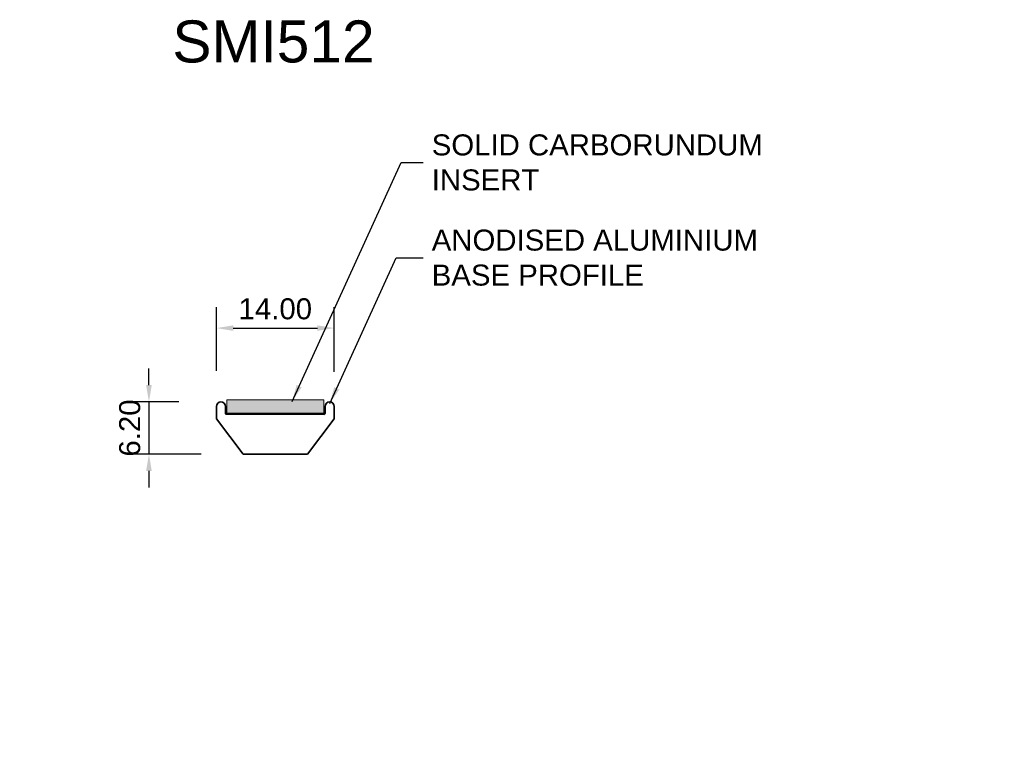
# Model space of a CAD drawing. Header units: millimetres. Extents: x -30 to 87, y -35 to 52.
import ezdxf

# ---------------------------------------------------------------- set-up
doc = ezdxf.new("R2010")
doc.units = ezdxf.units.MM
for name, color, linetype, lineweight in [('FS-DETAIL', 3, 'Continuous', 35), ('FS-DETAIL-HATCH', 253, 'Continuous', 13), ('FS-DETAIL-THIN', 8, 'Continuous', 18), ('FS-DIM', 14, 'Continuous', 15), ('FS-TEXT', 7, 'Continuous', 25)]:
    doc.layers.add(name, color=color, linetype=linetype, lineweight=lineweight)
doc.styles.add('Arial', font='arial.ttf', dxfattribs={"height": 2.5})
doc.dimstyles.new('Diagonal_2.5mm Arial', dxfattribs={"dimtxt": 2.5, "dimasz": 2, "dimexe": 2.5, "dimexo": 5, "dimgap": 1, "dimtad": 1, "dimzin": 0, "dimdsep": 46, "dimtxsty": 'Arial', "dimcen": 2, "dimdle": 4, "dimclrd": 256, "dimclre": 256, "dimclrt": 50, "dimaunit": 1, "dimadec": 0, "dimazin": 0, "dimtfac": 1, "dimtix": 1, "dimtmove": 2, "dimatfit": 3, "dimfxl": 1, "dimtvp": 1, "dimtolj": 1, "dimtzin": 0, "dimarcsym": 0})
doc.dimstyles.new('Diagonal_2.5mm Arial$7', dxfattribs={"dimtxt": 2.5, "dimasz": 2, "dimexe": 2.5, "dimexo": 5, "dimgap": 1, "dimtad": 0, "dimzin": 0, "dimdsep": 46, "dimtxsty": 'Arial', "dimcen": 2, "dimdle": 4, "dimclrd": 1, "dimclre": 256, "dimclrt": 7, "dimaunit": 1, "dimadec": 0, "dimazin": 0, "dimtfac": 1, "dimtix": 1, "dimtmove": 2, "dimatfit": 3, "dimfxl": 1, "dimtvp": 1, "dimtolj": 1, "dimtzin": 0, "dimarcsym": 0})

# ---------------------------------------------------------------- blocks, each defined once
blk = doc.blocks.new('*D0')
at = {"layer": 'Defpoints', "color": 0, "transparency": 16777216}
for p in [(-6.47, 6.2), (-3.84, 0), (-15.03, 0)]:
    blk.add_point(p, dxfattribs=at)
at = {"layer": 'FS-DIM', "lineweight": -2, "transparency": 16777216}
for p, q in [((-15.03, 8.2), (-15.03, 10.2)), ((-11.47, 6.2), (-17.53, 6.2)), ((-15.03, 6.2), (-15.03, 0)), ((-8.84, 0), (-17.53, 0)), ((-15.03, -2), (-15.03, -4))]:
    blk.add_line(p, q, dxfattribs=at)
at = {"layer": 'FS-DIM', "transparency": 16777216}
for points in [[(-15.37, 8.2), (-14.7, 8.2), (-15.03, 6.2)], [(-15.37, -2), (-14.7, -2), (-15.03, 0)]]:
    blk.add_solid(points, dxfattribs=at)
at = {"layer": 'FS-DIM', "color": 50, "transparency": 16777216, "insert": (-17.31, 3.1), "char_height": 2.5, "attachment_point": 5, "rotation": 90, "style": 'Arial'}
blk.add_mtext('\\A1;6.20', dxfattribs=at)
blk = doc.blocks.new('*D1')
at = {"layer": 'Defpoints', "color": 0, "transparency": 16777216}
for p in [(7, 14.99), (-7, 4.89), (7, 4.8)]:
    blk.add_point(p, dxfattribs=at)
at = {"layer": 'FS-DIM', "lineweight": -2, "transparency": 16777216}
for p, q in [((-7, 9.89), (-7, 17.49)), ((7, 9.8), (7, 17.49)), ((-5, 14.99), (5, 14.99))]:
    blk.add_line(p, q, dxfattribs=at)
at = {"layer": 'FS-DIM', "transparency": 16777216}
for points in [[(-5, 15.32), (-5, 14.66), (-7, 14.99)], [(5, 15.32), (5, 14.66), (7, 14.99)]]:
    blk.add_solid(points, dxfattribs=at)
at = {"layer": 'FS-DIM', "color": 50, "transparency": 16777216, "insert": (0, 17.27), "char_height": 2.5, "attachment_point": 5, "style": 'Arial'}
blk.add_mtext('\\A1;14.00', dxfattribs=at)
blk = doc.blocks.new('FS_SM512')
at = {"layer": 'FS-DETAIL-HATCH'}
blk.add_hatch(color=256, dxfattribs=at).paths.add_polyline_path([(5.76, 6.46), (-5.76, 6.46), (-5.76, 4.88), (5.76, 4.88)])
at = {"layer": 'FS-DETAIL'}
for p, q in [((-7, 4.19), (-7, 5.67)), ((-5.94, 5.67), (-5.94, 4.88)), ((-5.76, 4.73), (5.76, 4.73)), ((5.94, 4.88), (5.94, 5.67)), ((7, 5.67), (7, 4.19)), ((-3.84, 0), (-7, 4.19)), ((7, 4.19), (3.84, 0)), ((3.84, 0), (-3.84, 0))]:
    blk.add_line(p, q, dxfattribs=at)
for centre, radius, start, end in [((-6.47, 5.67), 0.529, 0, 180), ((6.47, 5.67), 0.529, 0, 180), ((-5.79, 4.88), 0.153, 180, 280.3456), ((5.76, 4.91), 0.183, 270, 349.6544)]:
    blk.add_arc(centre, radius, start, end, dxfattribs=at)
at = {"layer": 'FS-DETAIL-THIN'}
for p, q in [((-5.76, 4.88), (-5.76, 6.46)), ((-5.76, 6.46), (5.76, 6.46)), ((5.76, 6.46), (5.76, 4.88)), ((5.76, 4.88), (-5.76, 4.88))]:
    blk.add_line(p, q, dxfattribs=at)

msp = doc.modelspace()

# ---------------------------------------------------------------- block references
at = {"layer": 'FS-DETAIL'}
msp.add_blockref('FS_SM512', (0, 0), dxfattribs=at)

# ---------------------------------------------------------------- texts
at = {"color": 50, "char_height": 2.5, "style": 'Arial'}
for insert, attachment_point in [((86.719, 25.722), 7), ((-30.409, -35.021), 9)]:
    msp.add_mtext('\\A1;', dxfattribs=dict(at, insert=insert, attachment_point=attachment_point))
at = {"layer": 'FS-TEXT', "insert": (-12.249, 51.607), "char_height": 5, "width": 31.8, "attachment_point": 1, "line_spacing_factor": 0.938532, "style": 'Arial', "bg_fill": 3, "box_fill_scale": 1.25, "bg_fill_color": 7, "bg_fill_transparency": 0}
msp.add_mtext('SMI512', dxfattribs=at)
at = {"layer": 'FS-TEXT', "color": 7, "char_height": 2.5, "attachment_point": 4, "style": 'Arial'}
for s, insert in [('SOLID CARBORUNDUM\\PINSERT', (18.607, 34.691)), ('ANODISED ALUMINIUM \\PBASE PROFILE', (18.607, 23.364))]:
    msp.add_mtext(s, dxfattribs=dict(at, insert=insert))

# ---------------------------------------------------------------- dimensions: what is measured, and where the dimension line sits
at = {"layer": 'FS-DIM'}
dim = msp.add_linear_dim(base=(6.999, 14.989), p1=(-6.999, 4.89), p2=(6.999, 4.799), dimstyle='Diagonal_2.5mm Arial', dxfattribs=at)
dim.commit()
dim.dimension.update_dxf_attribs({"geometry": '*D1', "text_midpoint": (0, 17.266)})
dim = msp.add_linear_dim(base=(-15.033, 0), p1=(-6.47, 6.2), p2=(-3.84, 0), angle=90, dimstyle='Diagonal_2.5mm Arial', dxfattribs=at)
dim.commit()
dim.dimension.update_dxf_attribs({"geometry": '*D0', "text_midpoint": (-17.309, 3.1)})

# ---------------------------------------------------------------- leaders
at = {"layer": 'FS-TEXT', "annotation_type": 0, "has_hookline": 1, "hookline_direction": 0}
for points, text_width in [([(2, 6.256), (14.962, 34.691), (17.607, 34.691)], 38.97), ([(6.47, 6), (14.384, 23.364), (17.607, 23.364)], 38.545)]:
    msp.add_leader(points, dimstyle='Diagonal_2.5mm Arial$7', override={"dimscale": 0}, dxfattribs=dict(at, text_width=text_width))

doc.saveas('drawing.dxf')
